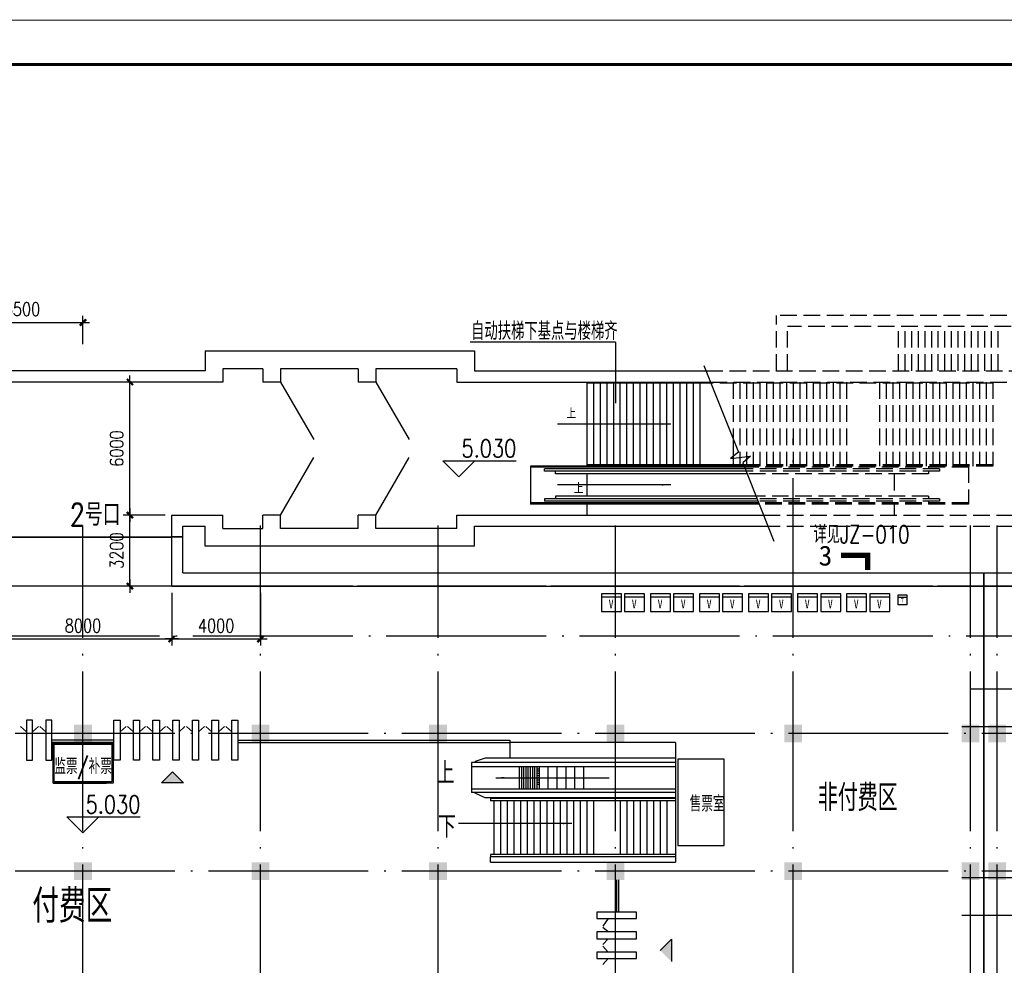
# Model space of a CAD drawing. Extents: x 1131864 to 1345864, y 57101 to 145101.
# Tile 7 of 15: x 1216612 to 1260982, y 100493 to 143126. Entities that reach past the tile are written whole.
import ezdxf

# ---------------------------------------------------------------- set-up
doc = ezdxf.new("R2010")
doc.units = 0
doc.header["$LTSCALE"] = 3000
doc.header["$MEASUREMENT"] = 0
doc.linetypes.add('DASH', pattern=[0.35, 0.25, -0.1])
doc.linetypes.add('DOTE', pattern=[2.42, 2, -0.2, 0.02, -0.2])
doc.layers.get('0').update_dxf_attribs({"linetype": 'CONTINUOUS'})
doc.layers.get('DEFPOINTS').update_dxf_attribs({"linetype": 'CONTINUOUS'})
for name, color, linetype in [('AXIS', 3, 'CONTINUOUS'), ('COLUMN', 7, 'CONTINUOUS'), ('DOTE', 12, 'CONTINUOUS'), ('LVTRY', 2, 'CONTINUOUS'), ('OTHER', 7, 'CONTINUOUS'), ('PUB_DIM', 3, 'CONTINUOUS'), ('PUB_TEXT', 7, 'CONTINUOUS'), ('TK', 7, 'CONTINUOUS'), ('X4', 5, 'DASH'), ('中线层', 8, 'CONTINUOUS'), ('地坪', 132, 'CONTINUOUS'), ('墙轴线', 1, 'DOTE'), ('隔墙', 2, 'CONTINUOUS')]:
    doc.layers.add(name, color=color, linetype=linetype)
doc.styles.add('111', font='txt', dxfattribs={"width": 0.8})
doc.styles.add('_HZTXT', font='txt.shx', dxfattribs={"width": 0.8, "bigfont": 'hztxt.shx'})
doc.styles.add('DIM_FONT', font='SIMPLEX.shx', dxfattribs={"width": 0.8})
doc.styles.add('DXT', font='txt', dxfattribs={"width": 0.8})
doc.dimstyles.new('DIMN300', dxfattribs={"dimscale": 3, "dimtxt": 300, "dimasz": 1, "dimexe": 250, "dimexo": 300, "dimgap": 150, "dimtad": 1, "dimdec": 0, "dimzin": 0, "dimdsep": 46, "dimtxsty": 'DIM_FONT', "dimblk": '_DIMX', "dimblk1": '_DIMX', "dimblk2": '_DIMX', "dimcen": 0.09, "dimclrt": 7, "dimadec": 0, "dimazin": 0, "dimtfac": 1, "dimtdec": 0, "dimtix": 1, "dimtmove": 2, "dimatfit": 3, "dimldrblk": '_DIMX', "dimfxl": 1, "dimtolj": 1, "dimtzin": 0, "dimarcsym": 0})

# ---------------------------------------------------------------- blocks, each defined once
blk = doc.blocks.new('_FZH')
blk.add_solid([(-0.5, -0.5), (0.5, -0.5), (-0.5, 0.5), (0.5, 0.5)])
blk = doc.blocks.new('_DIMX')
blk.add_line((-150, 0), (150, 0))
at = {"const_width": 50}
blk.add_lwpolyline([(-70, -70), (70, 70)], dxfattribs=at)
blk = doc.blocks.new('*D41')
at = {"color": 0, "linetype": 'ByBlock', "transparency": 16777216}
for p, q in [((1215464, 117290), (1215464, 114905)), ((1223464, 117290), (1223464, 114905)), ((1215466, 115205), (1223462, 115205))]:
    blk.add_line(p, q, dxfattribs=at)
at = {"layer": 'DEFPOINTS', "color": 0, "linetype": 'ByBlock', "transparency": 16777216}
for p in [(1215464, 117590), (1223464, 117590), (1223464, 115205)]:
    blk.add_point(p, dxfattribs=at)
at = {"color": 0, "linetype": 'ByBlock', "transparency": 16777216, "xscale": 2, "yscale": 2, "zscale": 2, "rotation": 180}
blk.add_blockref('_DIMX', (1215464, 115205), dxfattribs=at)
at = {"color": 0, "linetype": 'ByBlock', "transparency": 16777216, "xscale": 2, "yscale": 2, "zscale": 2}
blk.add_blockref('_DIMX', (1223464, 115205), dxfattribs=at)
at = {"color": 7, "linetype": 'ByBlock', "transparency": 16777216, "insert": (1219464, 115805), "char_height": 600, "attachment_point": 5, "style": 'DIM_FONT'}
blk.add_mtext('\\A1;8000', dxfattribs=at)
blk = doc.blocks.new('*D49')
at = {"color": 0, "linetype": 'ByBlock', "transparency": 16777216}
for p, q in [((1223164, 120790), (1221282, 120790)), ((1221582, 117592), (1221582, 120788)), ((1223164, 117590), (1221282, 117590))]:
    blk.add_line(p, q, dxfattribs=at)
at = {"layer": 'DEFPOINTS', "color": 0, "linetype": 'ByBlock', "transparency": 16777216}
for p in [(1221582, 120790), (1223464, 120790), (1223464, 117590)]:
    blk.add_point(p, dxfattribs=at)
at = {"color": 0, "linetype": 'ByBlock', "transparency": 16777216, "xscale": 2, "yscale": 2, "zscale": 2}
for p, rotation in [((1221582, 120790), 90), ((1221582, 117590), 270)]:
    blk.add_blockref('_DIMX', p, dxfattribs=dict(at, rotation=rotation))
at = {"color": 7, "linetype": 'ByBlock', "transparency": 16777216, "insert": (1220982, 119190), "char_height": 600, "attachment_point": 5, "rotation": 90, "style": 'DIM_FONT'}
blk.add_mtext('\\A1;3200', dxfattribs=at)
blk = doc.blocks.new('*D50')
at = {"color": 0, "linetype": 'ByBlock', "transparency": 16777216}
for p, q in [((1223164, 126790), (1221282, 126790)), ((1221582, 120792), (1221582, 126788)), ((1223164, 120790), (1221282, 120790))]:
    blk.add_line(p, q, dxfattribs=at)
at = {"layer": 'DEFPOINTS', "color": 0, "linetype": 'ByBlock', "transparency": 16777216}
for p in [(1221582, 126790), (1223464, 126790), (1223464, 120790)]:
    blk.add_point(p, dxfattribs=at)
at = {"color": 0, "linetype": 'ByBlock', "transparency": 16777216, "xscale": 2, "yscale": 2, "zscale": 2}
for p, rotation in [((1221582, 126790), 90), ((1221582, 120790), 270)]:
    blk.add_blockref('_DIMX', p, dxfattribs=dict(at, rotation=rotation))
at = {"color": 7, "linetype": 'ByBlock', "transparency": 16777216, "insert": (1220982, 123790), "char_height": 600, "attachment_point": 5, "rotation": 90, "style": 'DIM_FONT'}
blk.add_mtext('\\A1;6000', dxfattribs=at)
blk = doc.blocks.new('_ARROW')
blk.add_solid([(0, 0), (-1, 0.1), (-1, -0.1)])
blk = doc.blocks.new('*D88')
at = {"color": 0, "linetype": 'ByBlock', "transparency": 16777216}
for p, q in [((1213964, 128490), (1213964, 129775)), ((1219464, 128490), (1219464, 129775)), ((1213966, 129475), (1219462, 129475))]:
    blk.add_line(p, q, dxfattribs=at)
at = {"layer": 'DEFPOINTS', "color": 0, "linetype": 'ByBlock', "transparency": 16777216}
for p in [(1219464, 129475), (1213964, 128190), (1219464, 128190)]:
    blk.add_point(p, dxfattribs=at)
at = {"color": 0, "linetype": 'ByBlock', "transparency": 16777216, "xscale": 2, "yscale": 2, "zscale": 2, "rotation": 180}
blk.add_blockref('_DIMX', (1213964, 129475), dxfattribs=at)
at = {"color": 0, "linetype": 'ByBlock', "transparency": 16777216, "xscale": 2, "yscale": 2, "zscale": 2}
blk.add_blockref('_DIMX', (1219464, 129475), dxfattribs=at)
at = {"color": 7, "linetype": 'ByBlock', "transparency": 16777216, "insert": (1216714, 130075), "char_height": 600, "attachment_point": 5, "style": 'DIM_FONT'}
blk.add_mtext('\\A1;5500', dxfattribs=at)
blk = doc.blocks.new('*D89')
at = {"color": 0, "linetype": 'ByBlock', "transparency": 16777216}
for p, q in [((1223464, 117290), (1223464, 114905)), ((1227464, 117290), (1227464, 114905)), ((1223466, 115205), (1227462, 115205))]:
    blk.add_line(p, q, dxfattribs=at)
at = {"layer": 'DEFPOINTS', "color": 0, "linetype": 'ByBlock', "transparency": 16777216}
for p in [(1223464, 117590), (1227464, 117590), (1227464, 115205)]:
    blk.add_point(p, dxfattribs=at)
at = {"color": 0, "linetype": 'ByBlock', "transparency": 16777216, "xscale": 2, "yscale": 2, "zscale": 2, "rotation": 180}
blk.add_blockref('_DIMX', (1223464, 115205), dxfattribs=at)
at = {"color": 0, "linetype": 'ByBlock', "transparency": 16777216, "xscale": 2, "yscale": 2, "zscale": 2}
blk.add_blockref('_DIMX', (1227464, 115205), dxfattribs=at)
at = {"color": 7, "linetype": 'ByBlock', "transparency": 16777216, "insert": (1225464, 115805), "char_height": 600, "attachment_point": 5, "style": 'DIM_FONT'}
blk.add_mtext('\\A1;4000', dxfattribs=at)

msp = doc.modelspace()

# ---------------------------------------------------------------- hatches: boundary and pattern name
at = {"layer": 'LVTRY'}
for points in [[(1223999.8, 108719), (1223499.8, 109219), (1222999.8, 108719)], [(1245978, 101666.1), (1245478, 101166.1), (1245978, 100666.1)]]:
    msp.add_hatch(color=256, dxfattribs=at).paths.add_polyline_path(points)

# ---------------------------------------------------------------- linework, layer by layer
for p, q in [((1228363.8, 126789.8), (1229863.8, 124191.7)), ((1232663.8, 126789.8), (1234163.8, 124191.7)), ((1242163.8, 126789.6), (1242163.8, 122999.6)), ((1247762.7, 126739.6), (1242163.8, 126739.6)), ((1242463.8, 126789.6), (1242463.8, 122999.6)), ((1242763.8, 126789.6), (1242763.8, 122999.6)), ((1243063.8, 126789.6), (1243063.8, 122999.6)), ((1243363.8, 126789.6), (1243363.8, 122999.6)), ((1243663.8, 126789.6), (1243663.8, 122999.6)), ((1243963.8, 126789.6), (1243963.8, 122999.6)), ((1247762.7, 126739.6), (1244163.8, 126739.6)), ((1244263.8, 126789.6), (1244263.8, 122999.6)), ((1244563.8, 126789.6), (1244563.8, 122999.6)), ((1244863.8, 126789.6), (1244863.8, 122999.6)), ((1245163.8, 126789.6), (1245163.8, 122999.6)), ((1245463.8, 126789.6), (1245463.8, 122999.6)), ((1245763.8, 126789.6), (1245763.8, 122999.6)), ((1246063.8, 126789.6), (1246063.8, 122999.6)), ((1246363.8, 126789.6), (1246363.8, 122999.6)), ((1246663.8, 126789.6), (1246663.8, 122999.6)), ((1246963.8, 126789.6), (1246963.8, 122999.6)), ((1247263.8, 126789.6), (1247263.8, 122999.6)), ((1248763.8, 124228.4), (1248763.8, 122999.6)), ((1228363.8, 120789.8), (1229863.8, 123387.9)), ((1232663.8, 120789.8), (1234163.8, 123387.9)), ((1249253.6, 122999.6), (1239624.8, 122999.6)), ((1239624.8, 122999.6), (1239624.8, 121289.6)), ((1249273.6, 122949.6), (1239624.8, 122949.6)), ((1249233.7, 123049.6), (1242163.8, 123049.6)), ((1249303.5, 122874.6), (1240264.1, 122874.6)), ((1240264.1, 122769.6), (1240264.1, 122874.6)), ((1249345.3, 122769.6), (1240264.1, 122769.6)), ((1240763.8, 122644.6), (1240763.8, 122769.6)), ((1249395.1, 122644.6), (1240763.8, 122644.6)), ((1242163.8, 122644.6), (1242163.8, 121644.6)), ((1249793.8, 121644.6), (1240763.8, 121644.6)), ((1240763.8, 121644.6), (1240763.8, 121519.6)), ((1249915.4, 121339.6), (1239624.8, 121339.6)), ((1249935.3, 121289.6), (1239624.8, 121289.6)), ((1249843.6, 121519.6), (1240264.1, 121519.6)), ((1240264.1, 121519.6), (1240264.1, 121414.6)), ((1249885.5, 121414.6), (1240264.1, 121414.6)), ((1242163.8, 121289.6), (1242163.8, 120789.6)), ((1215463.8, 119809.6), (1223463.8, 119809.6)), ((1215463.8, 119789.6), (1223463.8, 119789.6)), ((1246163.8, 110539.6), (1246163.8, 105139.6))]:
    msp.add_line(p, q)
at = {"ltscale": 1.2}
for p, q in [((1260053.8, 97489.6), (1260053.8, 118189.6)), ((1260073.8, 97489.6), (1260073.8, 118189.6))]:
    msp.add_line(p, q, dxfattribs=at)
at = {"layer": 'DOTE', "linetype": 'DOTE', "ltscale": 1.2}
for p, q in [((1251463.8, 89121.4), (1251463.8, 124250.4)), ((1219463.8, 89121.4), (1219463.8, 120314.9)), ((1227463.8, 89121.4), (1227463.8, 120314.9)), ((1235463.8, 89121.4), (1235463.8, 120314.9)), ((1243463.8, 89121.4), (1243463.8, 120314.9)), ((1259463.8, 89121.4), (1259463.8, 120314.9)), ((1260663.8, 89121.4), (1260663.8, 120314.9)), ((1326153.4, 117589.6), (1142448, 117589.6)), ((1326153.4, 117589.6), (1159763.8, 117589.6)), ((1326153.4, 117589.6), (1159763.8, 117589.6)), ((1326153.4, 117589.6), (1159763.8, 117589.6)), ((1327453.4, 117589.6), (1159763.8, 117589.6)), ((1328153.4, 110939.6), (1142448, 110939.6)), ((1328153.4, 110939.6), (1142448, 110939.6)), ((1328153.4, 104739.6), (1142448, 104739.6))]:
    msp.add_line(p, q, dxfattribs=at)
at = {"layer": 'LVTRY'}
for p, q in [((1216912.1, 111539.6), (1216912.1, 109739.6)), ((1217189.2, 111539.6), (1216912.1, 111539.6)), ((1217189.2, 109739.6), (1217189.2, 111539.6)), ((1217789.2, 111539.6), (1217789.2, 109739.6)), ((1218066.3, 111539.6), (1217789.2, 111539.6)), ((1218066.3, 109739.6), (1218066.3, 111539.6)), ((1220861.3, 111539.6), (1221138.3, 111539.6)), ((1220861.3, 109739.6), (1220861.3, 111539.6)), ((1221138.3, 111539.6), (1221138.3, 109739.6)), ((1221738.3, 111539.6), (1222015.4, 111539.6)), ((1221738.3, 109739.6), (1221738.3, 111539.6)), ((1222015.4, 111539.6), (1222015.4, 109739.6)), ((1222615.4, 111539.6), (1222915.4, 111539.6)), ((1222615.4, 109739.6), (1222615.4, 111539.6)), ((1222915.4, 111539.6), (1222915.4, 109739.6)), ((1223515.4, 109739.6), (1223515.4, 111539.6)), ((1223515.4, 111539.6), (1223792.5, 111539.6)), ((1223792.5, 111539.6), (1223792.5, 109739.6)), ((1224392.5, 109739.6), (1224392.5, 111539.6)), ((1224392.5, 111539.6), (1224669.5, 111539.6)), ((1224669.5, 111539.6), (1224669.5, 109739.6)), ((1225269.5, 109739.6), (1225269.5, 111539.6)), ((1225269.5, 111539.6), (1225569.5, 111539.6)), ((1225569.5, 111539.6), (1225569.5, 109739.6)), ((1226169.5, 111539.6), (1226446.6, 111539.6)), ((1226169.5, 109739.6), (1226169.5, 111539.6)), ((1226446.6, 111539.6), (1226446.6, 109739.6)), ((1216912.1, 111016.9), (1216645.1, 111263.7)), ((1217189.2, 111016.9), (1217456.2, 111263.7)), ((1217789.2, 111016.9), (1217522.2, 111263.7)), ((1221138.3, 111016.9), (1221405.3, 111263.7)), ((1221738.3, 111016.9), (1221471.4, 111263.7)), ((1222015.4, 111016.9), (1222282.4, 111263.7)), ((1222615.4, 111016.9), (1222348.4, 111263.7)), ((1222915.4, 111016.9), (1223182.4, 111263.7)), ((1223515.4, 111016.9), (1223248.4, 111263.7)), ((1223792.5, 111016.9), (1224059.4, 111263.7)), ((1224392.5, 111016.9), (1224125.5, 111263.7)), ((1224669.5, 111016.9), (1224936.5, 111263.7)), ((1225269.5, 111016.9), (1225002.6, 111263.7)), ((1225569.5, 111016.9), (1225836.5, 111263.7)), ((1226169.5, 111016.9), (1225902.6, 111263.7)), ((1220861.3, 110639.6), (1218066.3, 110639.6)), ((1220861.3, 110539.6), (1218066.3, 110539.6)), ((1226446.6, 110639.6), (1238703.6, 110639.6)), ((1226446.6, 110539.6), (1238703.6, 110539.6)), ((1238703.6, 110639.6), (1238703.6, 109839.6)), ((1246163.8, 110539.6), (1238703.6, 110539.6)), ((1246163.8, 110539.6), (1246163.8, 105139.6)), ((1216912.1, 109739.6), (1217189.2, 109739.6)), ((1217789.2, 109739.6), (1218066.3, 109739.6)), ((1221138.3, 109739.6), (1220861.3, 109739.6)), ((1222015.4, 109739.6), (1221738.3, 109739.6)), ((1222915.4, 109739.6), (1222615.4, 109739.6)), ((1223792.5, 109739.6), (1223515.4, 109739.6)), ((1224669.5, 109739.6), (1224392.5, 109739.6)), ((1225569.5, 109739.6), (1225269.5, 109739.6)), ((1226446.6, 109739.6), (1226169.5, 109739.6)), ((1246163.8, 109639.6), (1236976.8, 109639.6)), ((1236976.8, 109639.6), (1236976.8, 109439.6)), ((1246163.8, 109839.6), (1237591.3, 109839.6)), ((1222999.8, 108719), (1223499.8, 109219)), ((1223499.8, 109219), (1223999.8, 108719)), ((1246163.8, 109439.6), (1236976.8, 109439.6)), ((1236976.8, 109439.6), (1236976.8, 108439.6)), ((1239117.8, 109439.6), (1239117.8, 108439.6)), ((1239217.8, 109439.6), (1239217.8, 108439.6)), ((1239317.8, 109439.6), (1239317.8, 108439.6)), ((1239417.8, 109439.6), (1239417.8, 108439.6)), ((1239517.8, 109439.6), (1239517.8, 108439.6)), ((1239617.8, 109439.6), (1239617.8, 108439.6)), ((1239717.8, 109439.6), (1239717.8, 108439.6)), ((1239817.8, 109439.6), (1239817.8, 108439.6)), ((1239917.8, 109439.6), (1239917.8, 108439.6)), ((1240017.8, 109339.6), (1239917.8, 109339.6)), ((1240017.8, 109239.6), (1239917.8, 109239.6)), ((1240017.8, 109439.6), (1240017.8, 108439.6)), ((1240417.8, 109439.6), (1240417.8, 108439.6)), ((1240817.8, 109439.6), (1240817.8, 108439.6)), ((1241217.8, 109439.6), (1241217.8, 108439.6)), ((1241617.8, 109439.6), (1241617.8, 108439.6)), ((1242017.8, 109439.6), (1242017.8, 108439.6)), ((1218118.3, 108712.4), (1220518.3, 108712.4)), ((1223999.8, 108719), (1222999.8, 108719)), ((1240017.8, 109139.6), (1239917.8, 109139.6)), ((1240017.8, 109039.6), (1239917.8, 109039.6)), ((1240017.8, 108939.6), (1239917.8, 108939.6)), ((1240017.8, 108839.6), (1239917.8, 108839.6)), ((1240017.8, 108739.6), (1239917.8, 108739.6)), ((1246163.8, 108439.6), (1236976.8, 108439.6)), ((1236976.8, 108439.6), (1236976.8, 108289.6)), ((1246163.8, 108289.6), (1236976.8, 108289.6)), ((1240017.8, 108639.6), (1239917.8, 108639.6)), ((1246163.8, 108039.6), (1237591.3, 108039.6)), ((1246163.8, 108014.6), (1237825.2, 108014.6)), ((1237825.2, 108014.6), (1237825.2, 107914.6)), ((1246163.8, 107914.6), (1237825.2, 107914.6)), ((1237988.6, 105489.6), (1237988.6, 107914.6)), ((1238288.6, 105489.6), (1238288.6, 107914.6)), ((1238588.6, 105489.6), (1238588.6, 107914.6)), ((1238888.6, 105489.6), (1238888.6, 107914.6)), ((1239188.6, 105489.6), (1239188.6, 107914.6)), ((1239488.6, 105489.6), (1239488.6, 107914.6)), ((1239788.6, 105489.6), (1239788.6, 107914.6)), ((1240088.6, 105489.6), (1240088.6, 107914.6)), ((1240388.6, 105489.6), (1240388.6, 107914.6)), ((1240688.6, 105489.6), (1240688.6, 107914.6)), ((1240988.6, 105489.6), (1240988.6, 107914.6)), ((1241288.6, 105489.6), (1241288.6, 107914.6)), ((1241588.6, 105489.6), (1241588.6, 107914.6)), ((1241888.6, 105489.6), (1241888.6, 107914.6)), ((1242188.6, 105489.6), (1242188.6, 107914.6)), ((1242488.6, 105489.6), (1242488.6, 107914.6)), ((1243688.6, 105489.6), (1243688.6, 107914.6)), ((1243988.6, 105489.6), (1243988.6, 107914.6)), ((1244288.6, 105489.6), (1244288.6, 107914.6)), ((1244588.6, 105489.6), (1244588.6, 107914.6)), ((1244888.6, 105489.6), (1244888.6, 107914.6)), ((1244888.6, 105489.6), (1244888.6, 107914.6)), ((1245188.6, 105489.6), (1245188.6, 107914.6)), ((1245488.6, 105489.6), (1245488.6, 107914.6)), ((1245788.6, 105489.6), (1245788.6, 107914.6)), ((1245788.6, 105489.6), (1245788.6, 107914.6)), ((1246163.8, 105489.6), (1237825.2, 105489.6)), ((1237825.2, 105489.6), (1237825.2, 105389.6)), ((1246163.8, 105389.6), (1237825.2, 105389.6)), ((1237825.2, 105139.6), (1237825.2, 105389.6)), ((1237825.2, 105139.6), (1246163.8, 105139.6)), ((1243513.8, 102896.6), (1243513.8, 104339.6)), ((1243613.8, 102896.6), (1243613.8, 104339.6)), ((1242613.8, 102896.6), (1242613.8, 102596.6)), ((1244413.8, 102896.6), (1242613.8, 102896.6)), ((1242613.8, 102596.6), (1244413.8, 102596.6)), ((1243136.5, 102596.6), (1242889.7, 102262.9)), ((1244413.8, 102596.6), (1244413.8, 102896.6)), ((1243136.5, 101996.6), (1242889.7, 102196.8)), ((1244413.8, 101996.6), (1242613.8, 101996.6)), ((1242613.8, 101996.6), (1242613.8, 101693.1)), ((1242613.8, 101693.1), (1244413.8, 101693.1)), ((1243136.5, 101693.1), (1242889.7, 101426.1)), ((1244413.8, 101693.1), (1244413.8, 101996.6)), ((1245478, 101166.1), (1245978, 101666.1)), ((1245978, 101666.1), (1245978, 100666.1)), ((1243136.5, 101093.1), (1242889.7, 101360.1)), ((1242613.8, 101093.1), (1242613.8, 100793.1)), ((1244413.8, 101093.1), (1242613.8, 101093.1)), ((1242613.8, 100793.1), (1244413.8, 100793.1)), ((1243136.5, 100793.1), (1242889.7, 100526.1)), ((1244413.8, 100793.1), (1244413.8, 101093.1))]:
    msp.add_line(p, q, dxfattribs=at)
at = {"layer": 'LVTRY', "ltscale": 0.8}
for p, q in [((1237591.3, 109839.6), (1237131.3, 109680.4)), ((1237131.3, 109680.4), (1237131.3, 109639.6)), ((1237131.3, 108248.8), (1237131.3, 108289.6)), ((1237591.3, 108039.6), (1237131.3, 108248.8))]:
    msp.add_line(p, q, dxfattribs=at)
at = {"layer": 'LVTRY'}
for points in [[(1220818.3, 108712.4), (1218118.3, 108712.4), (1218118.3, 110512.4), (1220818.3, 110512.4)], [(1220768.3, 108762.4), (1218168.3, 108762.4), (1218168.3, 110462.4), (1220768.3, 110462.4)], [(1246263.8, 105889.6), (1248363.8, 105889.6), (1248363.8, 109789.6), (1246263.8, 109789.6)]]:
    msp.add_lwpolyline(points, close=True, dxfattribs=at)
at = {"layer": 'OTHER', "linetype": 'Continuous'}
for p, q in [((1247443.4, 127540.5), (1249001.8, 123631.4)), ((1249001.8, 123631.4), (1248644.9, 123338.4)), ((1248644.9, 123338.4), (1249551.2, 123441.3)), ((1249551.2, 123441.3), (1249194.3, 123148.4)), ((1249194.3, 123148.4), (1250602.8, 119621.7))]:
    msp.add_line(p, q, dxfattribs=at)
at = {"layer": 'PUB_DIM'}
for p, q in [((1243463.5, 128590.2), (1236911.6, 128590.2)), ((1243463.5, 128590.2), (1243463.5, 125841)), ((1236403.2, 122516.9), (1235683.2, 123236.9)), ((1235683.2, 123236.9), (1237123.2, 123236.9)), ((1237123.2, 123236.9), (1236403.2, 122516.9)), ((1236403.2, 123236.9), (1238985.5, 123236.9)), ((1219463.8, 106464.4), (1218743.8, 107184.4)), ((1218743.8, 107184.4), (1220183.8, 107184.4)), ((1219463.8, 107184.4), (1222046, 107184.4)), ((1220183.8, 107184.4), (1219463.8, 106464.4))]:
    msp.add_line(p, q, dxfattribs=at)
for points in [[(1245949.4, 124897.5), (1240843.5, 124897.5)], [(1245949.4, 122158.6), (1240843.5, 122158.6)], [(1238070.2, 108947.7), (1243176, 108947.7)], [(1241489.3, 106889.6), (1236383.4, 106889.6)]]:
    msp.add_lwpolyline(points, dxfattribs=at)
at = {"layer": 'PUB_TEXT', "const_width": 240}
msp.add_lwpolyline([(1253617.2, 118973.2), (1254817.2, 118973.2), (1254817.2, 118309.9)], dxfattribs=at)
at = {"layer": 'TK', "const_width": 50, "flags": 128}
msp.add_lwpolyline([(1343864.3, 59100.7), (1343864.3, 143100.7), (1133864.3, 143100.7), (1133864.3, 59100.7)], close=True, dxfattribs=at)
at = {"layer": 'TK', "color": 1, "const_width": 140, "flags": 128}
msp.add_lwpolyline([(1140864.3, 61100.7), (1341864.3, 61100.7), (1341864.3, 141100.7), (1140864.3, 141100.7)], close=True, dxfattribs=at)
at = {"layer": 'X4'}
for p, q in [((1266338.5, 129789.8), (1250713.8, 129789.7)), ((1250713.8, 127289.8), (1250713.8, 129789.7)), ((1266537.8, 129289.8), (1251213.8, 129289.7)), ((1251213.8, 127289.8), (1251213.8, 129289.7)), ((1256208.6, 127289.9), (1256208.6, 129289.8)), ((1256508.6, 127289.9), (1256508.6, 129289.8)), ((1256808.6, 127289.9), (1256808.6, 129289.8)), ((1257108.6, 127289.9), (1257108.6, 129289.8)), ((1257408.6, 127289.9), (1257408.6, 129289.8)), ((1257708.6, 127289.9), (1257708.6, 129289.8)), ((1258008.6, 127289.9), (1258008.6, 129289.8)), ((1258308.6, 127289.9), (1258308.6, 129289.8)), ((1258608.6, 127289.9), (1258608.6, 129289.8)), ((1258908.6, 127289.9), (1258908.6, 129289.8)), ((1259208.6, 127289.9), (1259208.6, 129289.8)), ((1259508.6, 127289.9), (1259508.6, 129289.8)), ((1259808.6, 127289.9), (1259808.6, 129289.8)), ((1260108.6, 127289.9), (1260108.6, 129289.8)), ((1260408.6, 127289.9), (1260408.6, 129289.8)), ((1260708.6, 127289.9), (1260708.6, 129289.8)), ((1247543.3, 127289.7), (1267313.8, 127289.8)), ((1247742.7, 126789.7), (1266813.8, 126789.8)), ((1260463.8, 126739.6), (1247762.7, 126739.6)), ((1260463.8, 126739.6), (1248253.4, 126739.6)), ((1248763.8, 126789.6), (1248763.8, 124228.4)), ((1249063.8, 126789.6), (1249063.8, 122999.6)), ((1249363.8, 126789.6), (1249363.8, 122999.6)), ((1249663.8, 126789.6), (1249663.8, 122999.6)), ((1249963.8, 126789.6), (1249963.8, 122999.6)), ((1250263.8, 126789.6), (1250263.8, 122999.6)), ((1250563.8, 126789.6), (1250563.8, 122999.6)), ((1250863.8, 126789.6), (1250863.8, 122999.6)), ((1251163.8, 126789.6), (1251163.8, 122999.6)), ((1251463.8, 126789.6), (1251463.8, 122999.6)), ((1251763.8, 126789.6), (1251763.8, 122999.6)), ((1252063.8, 126789.6), (1252063.8, 122999.6)), ((1252363.8, 126789.6), (1252363.8, 122999.6)), ((1252663.8, 126789.6), (1252663.8, 122999.6)), ((1252963.8, 126789.6), (1252963.8, 122999.6)), ((1253263.8, 126789.6), (1253263.8, 122999.6)), ((1253563.8, 126789.6), (1253563.8, 122999.6)), ((1253863.8, 126789.6), (1253863.8, 122999.6)), ((1255363.8, 126789.6), (1255363.8, 122999.6)), ((1255663.8, 126789.6), (1255663.8, 122999.6)), ((1255963.8, 126789.6), (1255963.8, 122999.6)), ((1256263.8, 126789.6), (1256263.8, 122999.6)), ((1256563.8, 126789.6), (1256563.8, 122999.6)), ((1256863.8, 126789.6), (1256863.8, 122999.6)), ((1257163.8, 126789.6), (1257163.8, 122999.6)), ((1257463.8, 126789.6), (1257463.8, 122999.6)), ((1257763.8, 126789.6), (1257763.8, 122999.6)), ((1258063.8, 126789.6), (1258063.8, 122999.6)), ((1258363.8, 126789.6), (1258363.8, 122999.6)), ((1258663.8, 126789.6), (1258663.8, 122999.6)), ((1258963.8, 126789.6), (1258963.8, 122999.6)), ((1259263.8, 126789.6), (1259263.8, 122999.6)), ((1259563.8, 126789.6), (1259563.8, 122999.6)), ((1259863.8, 126789.6), (1259863.8, 122999.6)), ((1260163.8, 126789.6), (1260163.8, 122999.6)), ((1260463.8, 126789.6), (1260463.8, 122999.6)), ((1260463.8, 123049.6), (1249233.7, 123049.6)), ((1260463.8, 122999.6), (1249253.6, 122999.6)), ((1259362.8, 122949.6), (1249273.6, 122949.6)), ((1257563.9, 122999.6), (1257563.9, 122874.6)), ((1259362.8, 122999.6), (1259362.8, 121289.6)), ((1258063.5, 122874.6), (1249303.5, 122874.6)), ((1258063.5, 122769.6), (1249345.3, 122769.6)), ((1257563.9, 122644.6), (1249395.1, 122644.6)), ((1256023.8, 122644.6), (1256023.8, 121644.6)), ((1257563.9, 122769.6), (1257563.9, 122644.6)), ((1258063.5, 122874.6), (1258063.5, 122769.6)), ((1257563.9, 121644.6), (1249793.8, 121644.6)), ((1257563.9, 121644.6), (1257563.9, 121519.6)), ((1258063.5, 121519.6), (1249843.6, 121519.6)), ((1258063.5, 121414.6), (1249885.5, 121414.6)), ((1259362.8, 121339.6), (1249915.4, 121339.6)), ((1259362.8, 121289.6), (1249935.3, 121289.6)), ((1256023.8, 121289.6), (1256023.8, 120789.6)), ((1257563.9, 121414.6), (1257563.9, 121289.6)), ((1258063.5, 121519.6), (1258063.5, 121414.6)), ((1250134.5, 120789.9), (1266813.8, 120789.8)), ((1250134.5, 120289.9), (1267313.8, 120289.8))]:
    msp.add_line(p, q, dxfattribs=at)
at = {"layer": '中线层', "linetype": 'DOTE', "ltscale": 1.2}
msp.add_line((1327453.4, 115339.6), (1142448, 115339.6), dxfattribs=at)
at = {"layer": '地坪'}
for p, q in [((1224963.8, 128189.8), (1237113.8, 128189.8)), ((1224963.8, 128189.8), (1224963.8, 127289.8)), ((1237113.8, 128189.8), (1237113.8, 127289.7)), ((1225763.8, 127389.8), (1225763.8, 126789.8)), ((1227563.8, 127389.8), (1225763.8, 127389.8)), ((1227563.8, 127389.8), (1227563.8, 126789.8)), ((1228363.8, 127389.8), (1228363.8, 126789.8)), ((1231863.8, 127389.8), (1228363.8, 127389.8)), ((1231863.8, 127389.8), (1231863.8, 126789.8)), ((1231863.8, 127389.8), (1231863.8, 126789.8)), ((1232663.8, 127389.8), (1232663.8, 126789.8)), ((1236313.8, 127389.8), (1232663.8, 127389.8)), ((1236313.8, 127389.8), (1236313.8, 126789.7)), ((1224963.8, 127289.8), (1213963.8, 127289.8)), ((1228363.8, 126789.8), (1227563.8, 126789.8)), ((1232663.8, 126789.8), (1231863.8, 126789.8)), ((1232663.8, 126789.8), (1231863.8, 126789.8)), ((1225763.8, 120189.8), (1225763.8, 120789.8)), ((1227563.8, 120189.8), (1227563.8, 120789.8)), ((1228363.8, 120789.8), (1227563.8, 120789.8)), ((1228363.8, 120189.8), (1228363.8, 120789.8)), ((1231863.8, 120189.8), (1231863.8, 120789.8)), ((1231863.8, 120189.8), (1231863.8, 120789.8)), ((1232663.8, 120789.8), (1231863.8, 120789.8)), ((1232663.8, 120789.8), (1231863.8, 120789.8)), ((1232663.8, 120189.8), (1232663.8, 120789.8)), ((1236313.8, 120189.8), (1236313.8, 120789.8)), ((1223963.8, 120289.8), (1224963.8, 120289.8)), ((1224963.8, 119389.8), (1224963.8, 120289.8)), ((1237113.8, 119389.8), (1237113.8, 120289.7)), ((1225763.8, 120189.8), (1227563.8, 120189.8)), ((1231863.8, 120189.8), (1228363.8, 120189.8)), ((1236313.8, 120189.8), (1232663.8, 120189.8)), ((1237113.8, 119389.8), (1224963.8, 119389.8))]:
    msp.add_line(p, q, dxfattribs=at)
at = {"layer": '地坪', "ltscale": 5000}
for p, q in [((1237113.8, 127289.7), (1247543.3, 127289.7)), ((1225763.8, 126789.8), (1213163.8, 126789.8)), ((1236313.8, 126789.7), (1247742.7, 126789.7)), ((1223463.8, 117589.6), (1223463.8, 120789.8)), ((1223463.8, 120789.8), (1225763.8, 120789.8)), ((1236313.8, 120789.9), (1250134.5, 120789.9)), ((1223963.8, 118189.6), (1223963.8, 120289.8)), ((1237113.8, 120289.9), (1250333.9, 120289.9)), ((1223963.8, 119809.6), (1223463.8, 119809.6)), ((1223963.8, 119789.6), (1223463.8, 119789.6)), ((1223963.8, 118189.6), (1287563.9, 118189.6)), ((1223463.8, 117589.6), (1288063.9, 117589.6))]:
    msp.add_line(p, q, dxfattribs=at)
at = {"layer": '墙轴线', "linetype": 'DOTE', "ltscale": 1.2}
for p, q in [((1280095.7, 112939.6), (1259463.8, 112939.6)), ((1282495.6, 111239.6), (1259063.8, 111239.6)), ((1282495.6, 104439.6), (1259063.8, 104439.6)), ((1282495.6, 102739.6), (1259063.3, 102739.6))]:
    msp.add_line(p, q, dxfattribs=at)
at = {"layer": '隔墙'}
for p, q in [((1243728.5, 117085.1), (1242828.5, 117085.1)), ((1244770.1, 117085.1), (1243870.1, 117085.1)), ((1245938, 117085.1), (1245038, 117085.1)), ((1246979.6, 117085.1), (1246079.6, 117085.1)), ((1248147.4, 117085.1), (1247247.4, 117085.1)), ((1249189, 117085.1), (1248289, 117085.1)), ((1250356.8, 117085.1), (1249456.8, 117085.1)), ((1251398.4, 117085.1), (1250498.4, 117085.1)), ((1252566.3, 117085.1), (1251666.3, 117085.1)), ((1253607.9, 117085.1), (1252707.9, 117085.1)), ((1254775.7, 117085.1), (1253875.7, 117085.1)), ((1255817.3, 117085.1), (1254917.3, 117085.1)), ((1256594.9, 117074.5), (1256194.9, 117074.5))]:
    msp.add_line(p, q, dxfattribs=at)
for points in [[(1243728.5, 117244.5), (1242828.5, 117244.5), (1242828.5, 116444.5), (1243728.5, 116444.5)], [(1244770.1, 117244.5), (1243870.1, 117244.5), (1243870.1, 116444.5), (1244770.1, 116444.5)], [(1245938, 117244.5), (1245038, 117244.5), (1245038, 116444.5), (1245938, 116444.5)], [(1246979.6, 117244.5), (1246079.6, 117244.5), (1246079.6, 116444.5), (1246979.6, 116444.5)], [(1248147.4, 117244.5), (1247247.4, 117244.5), (1247247.4, 116444.5), (1248147.4, 116444.5)], [(1249189, 117244.5), (1248289, 117244.5), (1248289, 116444.5), (1249189, 116444.5)], [(1250356.8, 117244.5), (1249456.8, 117244.5), (1249456.8, 116444.5), (1250356.8, 116444.5)], [(1251398.4, 117244.5), (1250498.4, 117244.5), (1250498.4, 116444.5), (1251398.4, 116444.5)], [(1252566.3, 117244.5), (1251666.3, 117244.5), (1251666.3, 116444.5), (1252566.3, 116444.5)], [(1253607.9, 117244.5), (1252707.9, 117244.5), (1252707.9, 116444.5), (1253607.9, 116444.5)], [(1254775.7, 117244.5), (1253875.7, 117244.5), (1253875.7, 116444.5), (1254775.7, 116444.5)], [(1255817.3, 117244.5), (1254917.3, 117244.5), (1254917.3, 116444.5), (1255817.3, 116444.5)], [(1256594.9, 116740.4), (1256194.9, 116740.4), (1256194.9, 117190.4), (1256594.9, 117190.4)]]:
    msp.add_lwpolyline(points, close=True, dxfattribs=at)

# ---------------------------------------------------------------- block references
at = {"layer": 'COLUMN', "yscale": 800, "zscale": 800}
for p, xscale in [((1219463.8, 110939.6), 800), ((1227463.8, 110939.6), 800), ((1235463.8, 110939.6), 800), ((1243463.8, 110939.6), 800), ((1251463.8, 110939.6), 800), ((1259463.8, 110939.6), 800), ((1260663.8, 110939.6), -800), ((1219463.8, 104739.6), 800), ((1227463.8, 104739.6), 800), ((1235463.8, 104739.6), 800), ((1243463.8, 104739.6), 800), ((1251463.8, 104739.6), 800), ((1259463.8, 104739.6), 800), ((1260663.8, 104739.6), -800)]:
    msp.add_blockref('_FZH', p, dxfattribs=dict(at, xscale=xscale))
at = {"layer": 'PUB_DIM', "yscale": 400, "zscale": 400}
for p, xscale in [((1245949.4, 124897.5), 400), ((1245949.4, 122158.6), 400), ((1238053.9, 108949.3), -400), ((1241489.3, 106889.6), 400)]:
    msp.add_blockref('_ARROW', p, dxfattribs=dict(at, xscale=xscale))

# ---------------------------------------------------------------- texts
at = {"layer": 'PUB_DIM', "style": 'DIM_FONT', "width": 0.8}
for p in [(1236523.2, 123396.7), (1219583.7, 107344.2)]:
    msp.add_text('5.030', height=800, dxfattribs=at).set_placement(p)
at = {"layer": 'PUB_TEXT', "style": '_HZTXT'}
for s, height, width, p in [('自动扶梯下基点与楼梯齐', 800, 0.75, (1236955.2, 128687.7)), ('上', 450, 0.8, (1241250.4, 125148.1)), ('上', 450, 0.8, (1241591.3, 121768.3)), ('2号口', 1000, 0.8, (1218866.6, 120312.5)), ('详见JZ-010', 800, 0.75, (1252375.6, 119518.5)), ('监票/补票', 700, 0.75, (1218172.6, 109111.6)), ('上', 1000, 0.8, (1235401.2, 108663.4)), ('非付费区', 1200, 0.75, (1252578.2, 107450.8)), ('售票室', 700, 0.75, (1246800.6, 107426.8)), ('下', 1000, 0.8, (1235464.2, 106245.4)), ('付费区', 1500, 0.8, (1217181.4, 102412.7))]:
    msp.add_text(s, height=height, dxfattribs=dict(at, width=width)).set_placement(p)
at = {"layer": 'PUB_TEXT', "style": '111'}
msp.add_text('3', height=900, dxfattribs=at).set_placement((1252616.7, 118515))
at = {"layer": '隔墙', "style": 'DXT', "width": 0.8}
for s, height, p in [('V', 400, (1243153.2, 116584)), ('V', 400, (1244194.8, 116584)), ('V', 400, (1245362.7, 116584)), ('V', 400, (1246404.3, 116584)), ('V', 400, (1247572.1, 116584)), ('V', 400, (1248613.7, 116584)), ('V', 400, (1249781.5, 116584)), ('V', 400, (1250823.1, 116584)), ('V', 400, (1251991, 116584)), ('V', 400, (1253032.6, 116584)), ('V', 400, (1254200.4, 116584)), ('V', 400, (1255242, 116584)), ('T', 200, (1256326.8, 116837))]:
    msp.add_text(s, height=height, dxfattribs=at).set_placement(p)

# ---------------------------------------------------------------- dimensions: what is measured, and where the dimension line sits
at = {"layer": 'AXIS'}
dim = msp.add_linear_dim(base=(1223463.8, 115204.7), p1=(1215463.8, 117589.6), p2=(1223463.8, 117589.6), dimstyle='DIMN300', override={"dimscale": 2, "dimexe": 150, "dimexo": 150, "dimzin": 8, "dimsah": 1, "dimdle": 50, "dimtzin": 8}, dxfattribs=at)
dim.commit()
dim.dimension.update_dxf_attribs({"geometry": '*D41', "text_midpoint": (1219463.8, 115804.7)})
at = {"layer": 'PUB_DIM'}
for base, p1, p2, picture, middle in [((1219463.8, 129475.2), (1213963.8, 128189.8), (1219463.8, 128189.8), '*D88', (1216713.8, 130075.2)), ((1227463.8, 115204.7), (1223463.8, 117589.6), (1227463.8, 117589.6), '*D89', (1225463.8, 115804.7))]:
    dim = msp.add_linear_dim(base=base, p1=p1, p2=p2, dimstyle='DIMN300', override={"dimscale": 2, "dimexe": 150, "dimexo": 150, "dimzin": 8, "dimsah": 1, "dimdle": 50, "dimtzin": 8}, dxfattribs=at)
    dim.commit()
    dim.dimension.update_dxf_attribs({"geometry": picture, "text_midpoint": middle})
for base, p1, p2, picture, middle in [((1221581.9, 126789.8), (1223463.8, 120789.8), (1223463.8, 126789.8), '*D50', (1220981.9, 123789.8)), ((1221581.9, 120789.8), (1223463.8, 117589.6), (1223463.8, 120789.8), '*D49', (1220981.9, 119189.7))]:
    dim = msp.add_linear_dim(base=base, p1=p1, p2=p2, angle=90, dimstyle='DIMN300', override={"dimscale": 2, "dimexe": 150, "dimexo": 150, "dimzin": 8, "dimsah": 1, "dimdle": 50, "dimtzin": 8}, dxfattribs=at)
    dim.commit()
    dim.dimension.update_dxf_attribs({"geometry": picture, "text_midpoint": middle})

doc.saveas('drawing.dxf')
